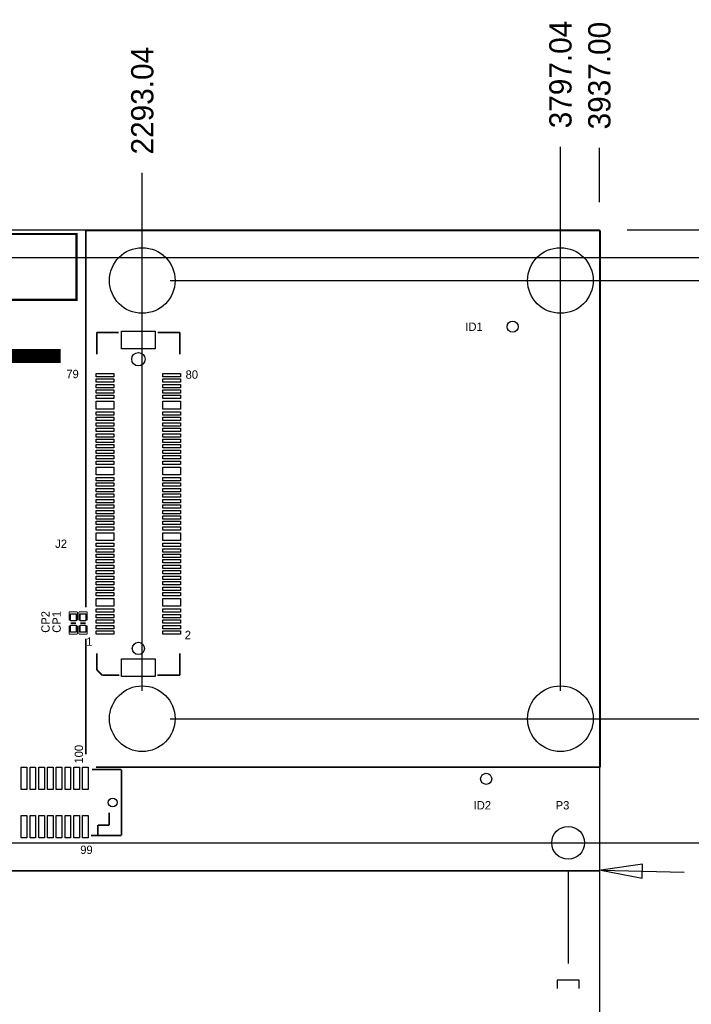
# Model space of a CAD drawing. Extents: x -38 to 372, y -82 to 205.
# Tile 4 of 29: x 47 to 108, y -12 to 78. Entities that reach past the tile are written whole.
import ezdxf

# ---------------------------------------------------------------- set-up
doc = ezdxf.new("R2010")
doc.units = 0
for name, color, linetype in [('BOARD_GEOMETRY_DIMENSION', 2, 'CONTINUOUS'), ('BOARD_GEOMETRY_OUTLINE', 3, 'CONTINUOUS'), ('BOARD_GEOMETRY_SILKSCREEN_TOP', 1, 'CONTINUOUS'), ('PACKAGE_GEOMETRY_SILKSCREEN_TOP', 4, 'CONTINUOUS'), ('PIN_TOP', 5, 'CONTINUOUS'), ('REF_DES_SILKSCREEN_TOP', 6, 'CONTINUOUS')]:
    doc.layers.add(name, color=color, linetype=linetype)

msp = doc.modelspace()

# ---------------------------------------------------------------- linework, layer by layer
at = {"layer": 'BOARD_GEOMETRY_DIMENSION'}
for points in [[(96.444816, 16.415004), (96.444816, 66.0908)], [(99.9998, 61.03874), (99.9998, 65.9892)], [(58.243216, 16.415004), (58.243216, 63.7032)], [(102.5398, 58.49874), (120.4214, 58.49874)], [(5.37337, 55.96001), (120.4722, 55.96001)], [(60.783216, 53.874924), (120.0404, 53.874924), (120.6754, 53.772562)], [(60.783216, 13.875004), (121.1072, 13.875004)], [(5.37337, 2.54381), (119.8118, 2.54381)], [(97.155254, 0), (97.155254, -8.4836)], [(100.1268, 0.039116), (107.7468, -0.127)], [(98.171254, -10.7696), (98.171254, -10.0076), (96.139254, -10.0076), (96.139254, -10.7696)]]:
    msp.add_lwpolyline(points, dxfattribs=at)
at = {"layer": 'BOARD_GEOMETRY_DIMENSION', "const_width": 1.27}
msp.add_lwpolyline([(50.8, 46.99), (34.798, 46.99), (34.544, 46.736), (34.544, 14.986)], dxfattribs=at)
at = {"layer": 'BOARD_GEOMETRY_DIMENSION'}
msp.add_lwpolyline([(103.949754, 0.590804), (100.1268, 0.039116), (103.922068, -0.678688)], close=True, dxfattribs=at)
at = {"layer": 'BOARD_GEOMETRY_OUTLINE'}
for points in [[(0, 0), (0, 58.49874), (99.9998, 58.49874), (99.9998, 0)], [(99.9998, 0), (99.9998, -58.49874), (0, -58.49874), (0, 0)]]:
    msp.add_lwpolyline(points, close=True, dxfattribs=at)
at = {"layer": 'PACKAGE_GEOMETRY_SILKSCREEN_TOP'}
for points, const_width in [([(100.074476, 58.434224), (53.074316, 58.434224)], 0.1524), ([(53.074316, 58.434224), (53.074316, 24.0284)], 0.1524), ([(82.076036, 58.434224), (53.074316, 58.434224)], 0.1524), ([(100.074476, 9.435084), (100.074476, 58.434224)], 0.1524), ([(54.085236, 49.132744), (54.085236, 47.133764)], 0.1524), ([(56.092852, 49.132744), (54.085236, 49.132744)], 0.1524), ([(59.648852, 49.132744), (61.684916, 49.132744)], 0.1524), ([(61.684916, 49.132744), (61.684916, 47.133764)], 0.1524), ([(51.562, 23.622), (51.562, 22.86)], 0.1016), ([(52.324, 23.622), (51.562, 23.622)], 0.1016), ([(52.324, 22.86), (52.324, 23.622)], 0.1016), ([(52.451, 23.622), (52.451, 22.86)], 0.1016), ([(53.213, 23.622), (52.451, 23.622)], 0.1016), ([(53.213, 22.86), (53.213, 23.622)], 0.1016), ([(51.689, 22.606), (52.197, 22.606)], 0.1524), ([(52.578, 22.606), (53.086, 22.606)], 0.1524), ([(51.562, 22.352), (51.562, 21.59)], 0.1016), ([(51.562, 21.59), (52.324, 21.59)], 0.1016), ([(52.324, 21.59), (52.324, 22.352)], 0.1016), ([(52.451, 22.352), (52.451, 21.59)], 0.1016), ([(52.451, 21.59), (53.213, 21.59)], 0.1016), ([(53.213, 21.59), (53.213, 22.352)], 0.1016), ([(53.074316, 21.1836), (53.074316, 10.6172)], 0.1524), ([(54.085236, 18.332704), (54.085236, 19.833844)], 0.1524), ([(61.684916, 17.832324), (61.684916, 19.833844)], 0.1524), ([(54.585616, 17.832324), (54.085236, 18.332704)], 0.1524), ([(56.143652, 17.832324), (54.585616, 17.832324)], 0.1524), ([(59.623452, 17.832324), (61.684916, 17.832324)], 0.1524), ([(56.344566, 9.222994), (53.657754, 9.222994)], 0.1524), ([(54.0258, 9.435084), (100.074476, 9.435084)], 0.1524), ([(56.344566, 3.223006), (56.344566, 9.222994)], 0.1524), ([(55.228998, 4.162806), (55.228998, 5.280406)], 0.1524), ([(54.187598, 4.162806), (55.228998, 4.162806)], 0.1524), ([(54.187598, 3.223006), (54.187598, 4.162806)], 0.1524), ([(53.566314, 3.223006), (56.344566, 3.223006)], 0.1524)]:
    msp.add_lwpolyline(points, dxfattribs=dict(at, const_width=const_width))
at = {"layer": 'PACKAGE_GEOMETRY_SILKSCREEN_TOP', "const_width": 0.2032}
msp.add_lwpolyline([(10.242042, 58.117994), (52.241958, 58.117994), (52.241958, 52.118006), (10.242042, 52.118006)], close=True, dxfattribs=at)
at = {"layer": 'PIN_TOP'}
for points in [[(59.436, 49.24044), (59.436, 47.64024), (56.3372, 47.64024), (56.3372, 49.24044)], [(55.636668, 45.392848), (55.636668, 45.088048), (54.036468, 45.088048), (54.036468, 45.392848)], [(61.736732, 45.392848), (61.736732, 45.088048), (60.136532, 45.088048), (60.136532, 45.392848)], [(55.636668, 44.892722), (55.636668, 44.587922), (54.036468, 44.587922), (54.036468, 44.892722)], [(55.636668, 44.39285), (55.636668, 44.08805), (54.036468, 44.08805), (54.036468, 44.39285)], [(61.736732, 44.892722), (61.736732, 44.587922), (60.136532, 44.587922), (60.136532, 44.892722)], [(61.736732, 44.39285), (61.736732, 44.08805), (60.136532, 44.08805), (60.136532, 44.39285)], [(55.636668, 43.892724), (55.636668, 43.587924), (54.036468, 43.587924), (54.036468, 43.892724)], [(55.636668, 43.392852), (55.636668, 43.088052), (54.036468, 43.088052), (54.036468, 43.392852)], [(61.736732, 43.892724), (61.736732, 43.587924), (60.136532, 43.587924), (60.136532, 43.892724)], [(61.736732, 43.392852), (61.736732, 43.088052), (60.136532, 43.088052), (60.136532, 43.392852)], [(55.636668, 42.84599), (55.636668, 42.13479), (54.036468, 42.13479), (54.036468, 42.84599)], [(61.736732, 42.84599), (61.736732, 42.13479), (60.136532, 42.13479), (60.136532, 42.84599)], [(55.636668, 41.892728), (55.636668, 41.587928), (54.036468, 41.587928), (54.036468, 41.892728)], [(55.636668, 41.392856), (55.636668, 41.088056), (54.036468, 41.088056), (54.036468, 41.392856)], [(61.736732, 41.892728), (61.736732, 41.587928), (60.136532, 41.587928), (60.136532, 41.892728)], [(61.736732, 41.392856), (61.736732, 41.088056), (60.136532, 41.088056), (60.136532, 41.392856)], [(55.636668, 40.89273), (55.636668, 40.58793), (54.036468, 40.58793), (54.036468, 40.89273)], [(61.736732, 40.89273), (61.736732, 40.58793), (60.136532, 40.58793), (60.136532, 40.89273)], [(55.636668, 40.392858), (55.636668, 40.088058), (54.036468, 40.088058), (54.036468, 40.392858)], [(55.636668, 39.892732), (55.636668, 39.587932), (54.036468, 39.587932), (54.036468, 39.892732)], [(61.736732, 40.392858), (61.736732, 40.088058), (60.136532, 40.088058), (60.136532, 40.392858)], [(61.736732, 39.892732), (61.736732, 39.587932), (60.136532, 39.587932), (60.136532, 39.892732)], [(55.636668, 39.39286), (55.636668, 39.08806), (54.036468, 39.08806), (54.036468, 39.39286)], [(55.636668, 38.892734), (55.636668, 38.587934), (54.036468, 38.587934), (54.036468, 38.892734)], [(61.736732, 39.39286), (61.736732, 39.08806), (60.136532, 39.08806), (60.136532, 39.39286)], [(61.736732, 38.892734), (61.736732, 38.587934), (60.136532, 38.587934), (60.136532, 38.892734)], [(55.636668, 38.392862), (55.636668, 38.088062), (54.036468, 38.088062), (54.036468, 38.392862)], [(55.636668, 37.892736), (55.636668, 37.587936), (54.036468, 37.587936), (54.036468, 37.892736)], [(61.736732, 38.392862), (61.736732, 38.088062), (60.136532, 38.088062), (60.136532, 38.392862)], [(61.736732, 37.892736), (61.736732, 37.587936), (60.136532, 37.587936), (60.136532, 37.892736)], [(55.636668, 37.392864), (55.636668, 37.088064), (54.036468, 37.088064), (54.036468, 37.392864)], [(61.736732, 37.392864), (61.736732, 37.088064), (60.136532, 37.088064), (60.136532, 37.392864)], [(55.636668, 36.846002), (55.636668, 36.134802), (54.036468, 36.134802), (54.036468, 36.846002)], [(61.736732, 36.846002), (61.736732, 36.134802), (60.136532, 36.134802), (60.136532, 36.846002)], [(55.636668, 35.89274), (55.636668, 35.58794), (54.036468, 35.58794), (54.036468, 35.89274)], [(55.636668, 35.392868), (55.636668, 35.088068), (54.036468, 35.088068), (54.036468, 35.392868)], [(61.736732, 35.89274), (61.736732, 35.58794), (60.136532, 35.58794), (60.136532, 35.89274)], [(61.736732, 35.392868), (61.736732, 35.088068), (60.136532, 35.088068), (60.136532, 35.392868)], [(55.636668, 34.892742), (55.636668, 34.587942), (54.036468, 34.587942), (54.036468, 34.892742)], [(55.636668, 34.39287), (55.636668, 34.08807), (54.036468, 34.08807), (54.036468, 34.39287)], [(61.736732, 34.892742), (61.736732, 34.587942), (60.136532, 34.587942), (60.136532, 34.892742)], [(61.736732, 34.39287), (61.736732, 34.08807), (60.136532, 34.08807), (60.136532, 34.39287)], [(55.636668, 33.892744), (55.636668, 33.587944), (54.036468, 33.587944), (54.036468, 33.892744)], [(55.636668, 33.392872), (55.636668, 33.088072), (54.036468, 33.088072), (54.036468, 33.392872)], [(61.736732, 33.892744), (61.736732, 33.587944), (60.136532, 33.587944), (60.136532, 33.892744)], [(61.736732, 33.392872), (61.736732, 33.088072), (60.136532, 33.088072), (60.136532, 33.392872)], [(55.636668, 32.892746), (55.636668, 32.587946), (54.036468, 32.587946), (54.036468, 32.892746)], [(55.636668, 32.392874), (55.636668, 32.088074), (54.036468, 32.088074), (54.036468, 32.392874)], [(61.736732, 32.892746), (61.736732, 32.587946), (60.136532, 32.587946), (60.136532, 32.892746)], [(61.736732, 32.392874), (61.736732, 32.088074), (60.136532, 32.088074), (60.136532, 32.392874)], [(55.636668, 31.892748), (55.636668, 31.587948), (54.036468, 31.587948), (54.036468, 31.892748)], [(61.736732, 31.892748), (61.736732, 31.587948), (60.136532, 31.587948), (60.136532, 31.892748)], [(55.636668, 31.392876), (55.636668, 31.088076), (54.036468, 31.088076), (54.036468, 31.392876)], [(55.636668, 30.846014), (55.636668, 30.134814), (54.036468, 30.134814), (54.036468, 30.846014)], [(61.736732, 31.392876), (61.736732, 31.088076), (60.136532, 31.088076), (60.136532, 31.392876)], [(61.736732, 30.846014), (61.736732, 30.134814), (60.136532, 30.134814), (60.136532, 30.846014)], [(55.636668, 29.892752), (55.636668, 29.587952), (54.036468, 29.587952), (54.036468, 29.892752)], [(61.736732, 29.892752), (61.736732, 29.587952), (60.136532, 29.587952), (60.136532, 29.892752)], [(55.636668, 29.39288), (55.636668, 29.08808), (54.036468, 29.08808), (54.036468, 29.39288)], [(55.636668, 28.892754), (55.636668, 28.587954), (54.036468, 28.587954), (54.036468, 28.892754)], [(61.736732, 29.39288), (61.736732, 29.08808), (60.136532, 29.08808), (60.136532, 29.39288)], [(61.736732, 28.892754), (61.736732, 28.587954), (60.136532, 28.587954), (60.136532, 28.892754)], [(55.636668, 28.392882), (55.636668, 28.088082), (54.036468, 28.088082), (54.036468, 28.392882)], [(55.636668, 27.892756), (55.636668, 27.587956), (54.036468, 27.587956), (54.036468, 27.892756)], [(61.736732, 28.392882), (61.736732, 28.088082), (60.136532, 28.088082), (60.136532, 28.392882)], [(61.736732, 27.892756), (61.736732, 27.587956), (60.136532, 27.587956), (60.136532, 27.892756)], [(55.636668, 27.392884), (55.636668, 27.088084), (54.036468, 27.088084), (54.036468, 27.392884)], [(61.736732, 27.392884), (61.736732, 27.088084), (60.136532, 27.088084), (60.136532, 27.392884)], [(55.636668, 26.892758), (55.636668, 26.587958), (54.036468, 26.587958), (54.036468, 26.892758)], [(55.636668, 26.392886), (55.636668, 26.088086), (54.036468, 26.088086), (54.036468, 26.392886)], [(61.736732, 26.892758), (61.736732, 26.587958), (60.136532, 26.587958), (60.136532, 26.892758)], [(61.736732, 26.392886), (61.736732, 26.088086), (60.136532, 26.088086), (60.136532, 26.392886)], [(55.636668, 25.89276), (55.636668, 25.58796), (54.036468, 25.58796), (54.036468, 25.89276)], [(55.636668, 25.392888), (55.636668, 25.088088), (54.036468, 25.088088), (54.036468, 25.392888)], [(61.736732, 25.89276), (61.736732, 25.58796), (60.136532, 25.58796), (60.136532, 25.89276)], [(61.736732, 25.392888), (61.736732, 25.088088), (60.136532, 25.088088), (60.136532, 25.392888)], [(55.636668, 24.846026), (55.636668, 24.134826), (54.036468, 24.134826), (54.036468, 24.846026)], [(61.736732, 24.846026), (61.736732, 24.134826), (60.136532, 24.134826), (60.136532, 24.846026)], [(52.197, 22.7965), (51.689, 22.7965), (51.689, 23.4315), (52.197, 23.4315)], [(53.086, 22.7965), (52.578, 22.7965), (52.578, 23.4315), (53.086, 23.4315)], [(55.636668, 23.892764), (55.636668, 23.587964), (54.036468, 23.587964), (54.036468, 23.892764)], [(55.636668, 23.392892), (55.636668, 23.088092), (54.036468, 23.088092), (54.036468, 23.392892)], [(61.736732, 23.892764), (61.736732, 23.587964), (60.136532, 23.587964), (60.136532, 23.892764)], [(61.736732, 23.392892), (61.736732, 23.088092), (60.136532, 23.088092), (60.136532, 23.392892)], [(55.636668, 22.892766), (55.636668, 22.587966), (54.036468, 22.587966), (54.036468, 22.892766)], [(61.736732, 22.892766), (61.736732, 22.587966), (60.136532, 22.587966), (60.136532, 22.892766)], [(52.197, 21.7805), (51.689, 21.7805), (51.689, 22.4155), (52.197, 22.4155)], [(53.086, 21.7805), (52.578, 21.7805), (52.578, 22.4155), (53.086, 22.4155)], [(55.636668, 22.39264), (55.636668, 22.08784), (54.036468, 22.08784), (54.036468, 22.39264)], [(55.636668, 21.892768), (55.636668, 21.587968), (54.036468, 21.587968), (54.036468, 21.892768)], [(61.736732, 22.39264), (61.736732, 22.08784), (60.136532, 22.08784), (60.136532, 22.39264)], [(61.736732, 21.892768), (61.736732, 21.587968), (60.136532, 21.587968), (60.136532, 21.892768)], [(59.436, 19.340576), (59.436, 17.740376), (56.3372, 17.740376), (56.3372, 19.340576)], [(47.69866, 9.438894), (47.69866, 7.406894), (47.19066, 7.406894), (47.19066, 9.438894)], [(48.49876, 9.438894), (48.49876, 7.406894), (47.99076, 7.406894), (47.99076, 9.438894)], [(49.298606, 9.438894), (49.298606, 7.406894), (48.790606, 7.406894), (48.790606, 9.438894)], [(50.098706, 9.438894), (50.098706, 7.406894), (49.590706, 7.406894), (49.590706, 9.438894)], [(50.898806, 9.438894), (50.898806, 7.406894), (50.390806, 7.406894), (50.390806, 9.438894)], [(51.698652, 9.438894), (51.698652, 7.406894), (51.190652, 7.406894), (51.190652, 9.438894)], [(52.498752, 9.438894), (52.498752, 7.406894), (51.990752, 7.406894), (51.990752, 9.438894)], [(53.298598, 9.438894), (53.298598, 7.406894), (52.790598, 7.406894), (52.790598, 9.438894)], [(47.69866, 5.039106), (47.69866, 3.007106), (47.19066, 3.007106), (47.19066, 5.039106)], [(48.49876, 5.039106), (48.49876, 3.007106), (47.99076, 3.007106), (47.99076, 5.039106)], [(49.298606, 5.039106), (49.298606, 3.007106), (48.790606, 3.007106), (48.790606, 5.039106)], [(50.098706, 5.039106), (50.098706, 3.007106), (49.590706, 3.007106), (49.590706, 5.039106)], [(50.898806, 5.039106), (50.898806, 3.007106), (50.390806, 3.007106), (50.390806, 5.039106)], [(51.698652, 5.039106), (51.698652, 3.007106), (51.190652, 3.007106), (51.190652, 5.039106)], [(52.498752, 5.039106), (52.498752, 3.007106), (51.990752, 3.007106), (51.990752, 5.039106)], [(53.298598, 5.039106), (53.298598, 3.007106), (52.790598, 3.007106), (52.790598, 5.039106)]]:
    msp.add_lwpolyline(points, close=True, dxfattribs=at)
for centre, radius in [((58.243216, 53.874924), 2.9972), ((96.444816, 53.874924), 2.9972), ((92.075, 49.657), 0.508), ((57.8866, 46.69028), 0.6096), ((57.8866, 20.290282), 0.5588), ((58.243216, 13.875004), 2.9972), ((96.444816, 13.875004), 2.9972), ((89.662, 8.382), 0.508), ((55.54472, 6.223), 0.4064), ((97.14357, 2.54381), 1.4986)]:
    msp.add_circle(centre, radius, dxfattribs=at)

# ---------------------------------------------------------------- texts
at = {"layer": 'BOARD_GEOMETRY_DIMENSION'}
for s, p in [('3797.04', (97.460816, 67.7672)), ('3937.00', (101.0158, 67.6656)), ('2293.04', (59.259216, 65.3796))]:
    msp.add_text(s, height=2.032, rotation=90, dxfattribs=at).set_placement(p)
at = {"layer": 'BOARD_GEOMETRY_SILKSCREEN_TOP'}
for s, p in [('ID1', (87.757, 49.276)), ('ID2', (88.519, 5.588))]:
    msp.add_text(s, height=0.762, dxfattribs=at).set_placement(p)
at = {"layer": 'PACKAGE_GEOMETRY_SILKSCREEN_TOP'}
for s, p in [('79', (51.308, 44.958)), ('80', (62.2046, 44.9072)), ('2', (62.1284, 21.1328)), ('1', (53.12664, 20.52828)), ('99', (52.578, 1.524))]:
    msp.add_text(s, height=0.762, dxfattribs=at).set_placement(p)
msp.add_text('100', height=0.762, rotation=90, dxfattribs=at).set_placement((52.832, 9.779))
at = {"layer": 'REF_DES_SILKSCREEN_TOP'}
for s, p in [('J2', (50.292, 29.464)), ('P3', (96.012, 5.588))]:
    msp.add_text(s, height=0.762, dxfattribs=at).set_placement(p)
for s, p in [('CP2', (49.784, 21.717)), ('CP1', (50.8, 21.717))]:
    msp.add_text(s, height=0.762, rotation=90, dxfattribs=at).set_placement(p)

doc.saveas('drawing.dxf')
